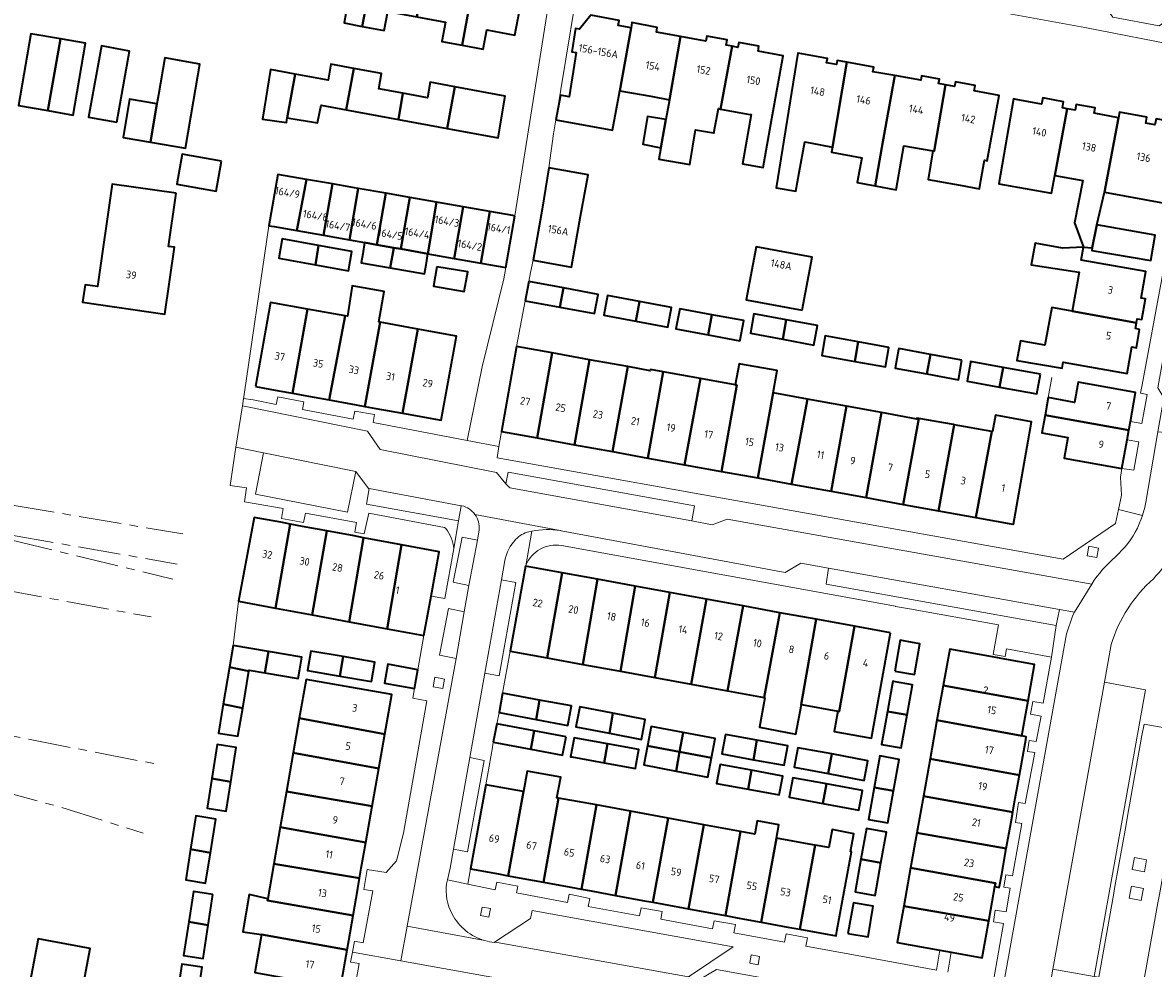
# Model space of a CAD drawing. Extents: x 151587 to 155483, y 462503 to 464608.
# Tile 40 of 236: x 153629 to 153762, y 463114 to 463225. Entities that reach past the tile are written whole.
import ezdxf
from ezdxf.enums import TextEntityAlignment as Align

# ---------------------------------------------------------------- set-up
doc = ezdxf.new("R2010")
doc.units = 0
doc.header["$LTSCALE"] = 0.5
doc.linetypes.add('AM-AS', pattern=[16, 10, -2, 2, -2])
for name, color, linetype, lineweight in [('B-RO-AM-AS_SPOOR-G', 251, 'AM-AS', 18), ('B-RO-GR-GROENVOORZIENING-GV', 251, 'CONTINUOUS', 18), ('B-RO-IE-TERREINAFSCHEIDING_KUNSTMATIG_HEKWERK-G', 251, 'IE-TERREINAFSCHEIDING-KUNSTMATIG', 18), ('B-RO-IE-TERREINAFSCHEIDING_KUNSTMATIG_MUUR-G', 251, 'IE-TERREINAFSCHEIDING-KUNSTMATIG-DICHT', 18), ('B-RO-OG-BEBOUWING-GV', 6, 'CONTINUOUS', 35), ('B-RO-OG-BEBOUWING-T18', 1, 'CONTINUOUS', 18), ('B-RO-VH-VERHARDING_BETONSTRAATSTEEN-GV', 251, 'CONTINUOUS', 18), ('B-RO-VH-VERHARDING_STRAATBAKSTEEN-GV', 251, 'CONTINUOUS', 18), ('B-RO-VH-VERHARDING_TEGEL-GV', 251, 'CONTINUOUS', 18)]:
    doc.layers.add(name, color=color, linetype=linetype, lineweight=lineweight)
doc.styles.add('NLCS-ISO-M200-T18', font='NLCS-ISO.ttf', dxfattribs={"height": 0.36})
doc.linetypes.add('IE-TERREINAFSCHEIDING-KUNSTMATIG', pattern='A,4,[82,NLCS.SHX,S=0.75,R=90,X=0,Y=0],4,-2', length=10)
doc.linetypes.add('IE-TERREINAFSCHEIDING-KUNSTMATIG-DICHT', pattern='A,8,-1,[82,NLCS.SHX,S=0.75,R=90,X=0,Y=0],-1', length=10)

msp = doc.modelspace()

# ---------------------------------------------------------------- linework, layer by layer
at = {"layer": 'B-RO-AM-AS_SPOOR-G', "flags": 128}
for points in [[(153619.845, 463169.531), (153647.799, 463164.796)], [(153619.759, 463166.012), (153647.124, 463161.269)], [(153619.759, 463166.012), (153646.626, 463159.487)], [(153618.404, 463159.728), (153644.068, 463155.05)], [(153598.248, 463146.787), (153644.583, 463137.767)], [(153610.183, 463138.009), (153617.932, 463136.537), (153626.497, 463134.579), (153633.527, 463132.65), (153643.128, 463129.631)]]:
    msp.add_lwpolyline(points, dxfattribs=at)
at = {"layer": 'B-RO-GR-GROENVOORZIENING-GV', "flags": 128}
for points in [[(153754.154, 463162.222), (153755.287, 463162.014), (153755.494, 463163.148), (153754.361, 463163.355)], [(153677.236, 463146.823), (153678.369, 463146.615), (153678.577, 463147.748), (153677.444, 463147.956)], [(153759.477, 463125.352), (153760.894, 463125.093), (153761.153, 463126.509), (153759.737, 463126.769)], [(153759.295, 463123.008), (153759.105, 463121.973), (153760.522, 463121.714), (153760.713, 463122.754), (153760.781, 463123.13), (153759.365, 463123.39)], [(153682.829, 463119.953), (153683.811, 463119.772), (153683.992, 463120.755), (153683.008, 463120.935)], [(153714.483, 463114.336), (153715.465, 463114.156), (153715.646, 463115.139), (153714.663, 463115.318)]]:
    msp.add_lwpolyline(points, close=True, dxfattribs=at)
at = {"layer": 'B-RO-IE-TERREINAFSCHEIDING_KUNSTMATIG_HEKWERK-G', "flags": 128}
msp.add_lwpolyline([(153654.349, 463156.908), (153653.719, 463151.679)], dxfattribs=at)
at = {"layer": 'B-RO-IE-TERREINAFSCHEIDING_KUNSTMATIG_MUUR-G', "flags": 128}
for points in [[(153691.685, 463213.469), (153691.408, 463211.825), (153690.847, 463207.836)], [(153654.808, 463179.848), (153657.915, 463201.033)], [(153749.599, 463180.826), (153750.022, 463183.193)], [(153654.808, 463179.848), (153654.056, 463174.99)], [(153654.056, 463174.99), (153653.362, 463170.501)], [(153686.285, 463151.024), (153685.41, 463146.068)], [(153684.209, 463139.684), (153683.455, 463135.327)]]:
    msp.add_lwpolyline(points, dxfattribs=at)
at = {"layer": 'B-RO-OG-BEBOUWING-GV', "flags": 128}
for points in [[(153668.893, 463224.471), (153670.848, 463234.72), (153665.11, 463235.798), (153663.601, 463227.764), (153667.181, 463227.091), (153666.764, 463224.871)], [(153670.848, 463234.72), (153668.893, 463224.471), (153671.495, 463223.982), (153671.916, 463226.222), (153675.318, 463225.583), (153676.811, 463233.599)], [(153680.658, 463222.242), (153682.529, 463232.524), (153676.811, 463233.599), (153675.318, 463225.583), (153678.687, 463224.95), (153678.262, 463222.692)], [(153682.529, 463232.524), (153680.658, 463222.242), (153683.117, 463221.78), (153683.543, 463224.05), (153686.87, 463223.425), (153688.374, 463231.426)], [(153691.685, 463213.469), (153698.341, 463212.26), (153699.186, 463216.91), (153700.52, 463224.304), (153699.014, 463224.584), (153699.122, 463225.163), (153695.787, 463225.784), (153694.457, 463224.138), (153693.974, 463224.213), (153693.552, 463221.476), (153694.059, 463221.398), (153693.256, 463216.182), (153692.225, 463216.37)], [(153700.52, 463224.304), (153699.186, 463216.91), (153702.839, 463216.246), (153705.025, 463215.849), (153706.354, 463223.272), (153703.505, 463223.802), (153703.608, 463224.356), (153700.633, 463224.91)], [(153633.397, 463223.005), (153629.944, 463223.607), (153628.471, 463215.17), (153631.926, 463214.567)], [(153633.397, 463223.005), (153631.926, 463214.567), (153634.886, 463214.051), (153636.358, 463222.488)], [(153706.354, 463223.272), (153705.025, 463215.849), (153704.611, 463213.536), (153704.015, 463210.208), (153703.773, 463208.848), (153707.435, 463208.249), (153708.103, 463212.291), (153710.222, 463211.938), (153710.271, 463211.93), (153710.793, 463214.802), (153711.061, 463214.753), (153712.396, 463222.125), (153711.705, 463222.25), (153711.825, 463222.896), (153709.452, 463223.337), (153709.336, 463222.717)], [(153640.034, 463213.207), (153641.548, 463221.563), (153638.237, 463222.163), (153636.722, 463213.807)], [(153712.396, 463222.125), (153711.061, 463214.753), (153714.512, 463214.126), (153714.659, 463214.099), (153713.626, 463208.317), (153716.053, 463207.883), (153717.085, 463213.659), (153718.421, 463221.017), (153715.456, 463221.555), (153715.566, 463222.16), (153713.194, 463222.591), (153713.086, 463222)], [(153725.901, 463220.251), (153724.756, 463220.458), (153724.668, 463219.974), (153723.528, 463220.181), (153723.622, 463220.7), (153720.596, 463221.248), (153720.14, 463221.331), (153717.571, 463205.49), (153719.895, 463205.111), (153720.301, 463207.3), (153720.965, 463210.879), (153722.788, 463210.543), (153724.218, 463210.28)], [(153644.755, 463215.366), (153644.012, 463210.84), (153648.12, 463210.138), (153649.07, 463215.697), (153649.81, 463220.028), (153645.677, 463220.773), (153644.932, 463216.404)], [(153661.008, 463218.866), (153660.085, 463213.738), (153663.625, 463213.116), (153664.085, 463215.197), (153667.033, 463214.653), (153667.933, 463219.526), (153665.214, 463220.031), (153664.89, 463218.166)], [(153725.901, 463220.251), (153724.218, 463210.28), (153724.117, 463209.684), (153727.679, 463209.028), (153727.111, 463206.11), (153729.222, 463205.724), (153729.761, 463208.646), (153730.132, 463210.897), (153731.528, 463218.681), (153728.97, 463219.144), (153729.067, 463219.678)], [(153661.008, 463218.866), (153658.133, 463219.384), (153657.186, 463213.573), (153659.987, 463213.169), (153660.085, 463213.738)], [(153667.033, 463214.653), (153673.16, 463213.522), (153673.691, 463216.617), (153670.863, 463217.138), (153671.187, 463218.922), (153667.933, 463219.526)], [(153737.51, 463217.596), (153736.689, 463217.745), (153736.786, 463218.283), (153734.686, 463218.663), (153734.589, 463218.127), (153731.528, 463218.681), (153730.132, 463210.897), (153729.761, 463208.646), (153729.222, 463205.724), (153731.706, 463205.271), (153732.62, 463210.446), (153736.021, 463209.83), (153736.155, 463209.806)], [(153679.808, 463217.358), (153676.89, 463217.894), (153676.592, 463216.083), (153673.691, 463216.617), (153673.16, 463213.522), (153678.904, 463212.461)], [(153679.808, 463217.358), (153678.904, 463212.461), (153684.895, 463211.356), (153685.707, 463216.274)], [(153737.51, 463217.596), (153736.155, 463209.806), (153736.021, 463209.83), (153735.449, 463206.487), (153739.218, 463205.793), (153741.516, 463205.37), (153741.663, 463206.335), (153742.101, 463208.729), (153742.416, 463208.672), (153743.806, 463216.346), (153740.894, 463216.873), (153741.015, 463217.537), (153738.666, 463217.963), (153738.564, 463217.405)], [(153750.374, 463206.946), (153751.825, 463214.795), (153751.274, 463214.897), (153751.405, 463215.605), (153748.951, 463216.06), (153748.817, 463215.338), (153745.838, 463215.89), (153745.494, 463215.954), (153743.785, 463205.958), (153749.988, 463204.857)], [(153644.755, 463215.366), (153641.539, 463215.915), (153640.767, 463211.394), (153644.012, 463210.84)], [(153753.75, 463198.519), (153754.761, 463198.44), (153755.295, 463201.137), (153756.218, 463204.997), (153757.837, 463213.722), (153754.995, 463214.248), (153755.112, 463214.877), (153752.864, 463215.294), (153752.74, 463214.626), (153751.825, 463214.795), (153750.374, 463206.946), (153753.662, 463206.337), (153752.673, 463201.381)], [(153704.015, 463210.208), (153704.611, 463213.536), (153702.452, 463213.891), (153701.913, 463210.612)], [(153757.837, 463213.722), (153756.218, 463204.997), (153763.277, 463203.69), (153764.022, 463207.715), (153764.576, 463207.612), (153764.751, 463208.555), (153763.759, 463208.739), (153764.583, 463213.184), (153762.267, 463213.613), (153762.136, 463212.903), (153761.051, 463213.104), (153761.181, 463213.808), (153757.963, 463214.404)], [(153652.351, 463208.635), (153647.743, 463209.462), (153647.11, 463205.94), (153651.719, 463205.112)], [(153661.198, 463200.458), (153662.35, 463206.481), (153658.972, 463207.072), (153657.915, 463201.033), (153658.529, 463200.925)], [(153690.847, 463207.836), (153690.075, 463202.966), (153689.013, 463196.968), (153693.503, 463196.173), (153694.565, 463202.171), (153695.468, 463207.029)], [(153647.03, 463204.851), (153639.495, 463205.938), (153637.758, 463193.895), (153636.303, 463194.105), (153636.005, 463192.04), (153645.684, 463190.644), (153646.817, 463198.501), (153646.129, 463198.601)], [(153664.355, 463199.906), (153665.388, 463205.949), (153662.35, 463206.481), (153661.198, 463200.458)], [(153668.421, 463205.418), (153665.388, 463205.949), (153664.355, 463199.906), (153667.392, 463199.374)], [(153669.189, 463199.06), (153670.636, 463198.802), (153671.673, 463204.849), (153668.421, 463205.418), (153667.392, 463199.374)], [(153672.62, 463198.449), (153673.435, 463198.304), (153674.517, 463204.351), (153671.673, 463204.849), (153670.636, 463198.802)], [(153677.644, 463203.804), (153674.517, 463204.351), (153673.435, 463198.304), (153676.639, 463197.733)], [(153676.639, 463197.733), (153679.72, 463197.194), (153680.783, 463203.255), (153677.644, 463203.804)], [(153683.91, 463202.708), (153680.783, 463203.255), (153679.72, 463197.194), (153682.863, 463196.643)], [(153686.85, 463202.193), (153683.91, 463202.708), (153682.863, 463196.643), (153685.807, 463196.128)], [(153755.295, 463201.137), (153754.761, 463198.44), (153754.7, 463198.121), (153761.676, 463196.953), (153762.166, 463199.937)], [(153663.405, 463196.429), (153663.762, 463198.706), (153659.5, 463199.482), (153659.09, 463197.206)], [(153663.762, 463198.706), (153663.405, 463196.429), (153667.273, 463195.733), (153667.68, 463197.992)], [(153668.956, 463197.731), (153668.773, 463196.686), (153672.187, 463196.088), (153672.62, 463198.449), (153670.636, 463198.802), (153669.189, 463199.06)], [(153753.75, 463198.519), (153751.268, 463198.384), (153748.05, 463198.978), (153747.572, 463196.427), (153753.22, 463195.575), (153752.414, 463191.003), (153759.975, 463189.634), (153760.058, 463190.105), (153760.594, 463190.011), (153761.023, 463192.443), (153760.517, 463192.532), (153761.067, 463195.651), (153753.469, 463196.99)], [(153673.435, 463198.304), (153672.62, 463198.449), (153672.187, 463196.088), (153676.228, 463195.381), (153676.41, 463196.423), (153676.639, 463197.733)], [(153720.667, 463191.105), (153721.815, 463197.335), (153715.229, 463198.549), (153714.081, 463192.319)], [(153677.668, 463196.216), (153677.273, 463193.916), (153680.91, 463193.292), (153681.311, 463195.628)], [(153668.184, 463179.984), (153669.195, 463179.801), (153671.028, 463189.689), (153670.872, 463189.718), (153671.465, 463193.298), (153667.735, 463193.974), (153667.167, 463190.388), (153666.881, 463190.44), (153665, 463180.56)], [(153688.069, 463192.215), (153692.149, 463191.466), (153692.574, 463193.725), (153688.488, 463194.497)], [(153692.574, 463193.725), (153692.149, 463191.466), (153696.233, 463190.717), (153696.643, 463192.957)], [(153701.51, 463192.124), (153697.76, 463192.821), (153697.334, 463190.517), (153701.095, 463189.821)], [(153701.51, 463192.124), (153701.095, 463189.821), (153704.857, 463189.125), (153705.282, 463191.422)], [(153656.357, 463182.125), (153659.099, 463181.629), (153660.686, 463181.341), (153662.468, 463191.239), (153658.132, 463192.024)], [(153662.146, 463181.077), (153665, 463180.56), (153666.881, 463190.44), (153662.468, 463191.239), (153660.686, 463181.341)], [(153709.6, 463188.201), (153710.019, 463190.577), (153706.257, 463191.264), (153705.786, 463188.913)], [(153759.975, 463189.634), (153752.414, 463191.003), (153750.001, 463191.44), (153749.194, 463186.987), (153746.318, 463187.508), (153745.901, 463185.202), (153751.227, 463184.275), (153751.355, 463184.984), (153758.86, 463183.661), (153759.411, 463186.787), (153759.953, 463186.692), (153760.334, 463188.854), (153759.853, 463188.939)], [(153673.659, 463178.993), (153675.427, 463188.893), (153671.028, 463189.689), (153669.195, 463179.801), (153670.491, 463179.566)], [(153710.019, 463190.577), (153709.6, 463188.201), (153713.326, 463187.506), (153713.344, 463187.604), (153713.769, 463189.892)], [(153718.372, 463187.684), (153718.762, 463189.982), (153714.979, 463190.678), (153714.552, 463188.4)], [(153718.762, 463189.982), (153718.372, 463187.684), (153722.018, 463187.001), (153722.449, 463189.303)], [(153675.427, 463188.893), (153673.659, 463178.993), (153678.203, 463178.17), (153679.995, 463188.066)], [(153726.839, 463185.092), (153727.23, 463187.372), (153723.369, 463188.087), (153722.954, 463185.794)], [(153689.465, 463176.085), (153691.237, 463186.079), (153687.065, 463186.835), (153685.268, 463176.845)], [(153727.23, 463187.372), (153726.839, 463185.092), (153730.435, 463184.442), (153730.844, 463186.703)], [(153689.465, 463176.085), (153693.857, 463175.289), (153695.649, 463185.28), (153691.237, 463186.079)], [(153735.329, 463183.611), (153735.746, 463185.905), (153731.999, 463186.586), (153731.978, 463186.471), (153731.582, 463184.292)], [(153739.447, 463185.232), (153735.746, 463185.905), (153735.329, 463183.611), (153739.03, 463182.938)], [(153698.346, 463174.476), (153700.13, 463184.468), (153695.649, 463185.28), (153693.857, 463175.289)], [(153700.13, 463184.468), (153698.346, 463174.476), (153702.481, 463173.727), (153704.313, 463183.857), (153702.812, 463184.129), (153702.786, 463183.987)], [(153711.165, 463172.154), (153715.442, 463171.379), (153717.226, 463181.391), (153717.69, 463183.999), (153713.423, 463184.771), (153713.245, 463184.803), (153712.785, 463182.317), (153712.978, 463182.282)], [(153744.291, 463184.379), (153740.463, 463185.075), (153740.441, 463184.954), (153740.039, 463182.745), (153743.847, 463182.053)], [(153748.663, 463183.585), (153744.291, 463184.379), (153743.847, 463182.053), (153748.239, 463181.255)], [(153704.313, 463183.857), (153702.481, 463173.727), (153706.812, 463172.942), (153708.679, 463183.063)], [(153708.679, 463183.063), (153706.812, 463172.942), (153711.165, 463172.154), (153712.978, 463182.282), (153712.785, 463182.317)], [(153749.233, 463178.784), (153759.072, 463176.988), (153759.26, 463178.039), (153759.869, 463181.446), (153759.674, 463181.484), (153753.116, 463182.648), (153752.691, 463180.272), (153749.599, 463180.826)], [(153715.442, 463171.379), (153719.403, 463170.661), (153721.261, 463180.64), (153717.226, 463181.391)], [(153724.071, 463169.816), (153725.858, 463179.807), (153721.261, 463180.64), (153719.403, 463170.661)], [(153728.162, 463169.075), (153729.975, 463179.061), (153725.858, 463179.807), (153724.071, 463169.816)], [(153729.975, 463179.061), (153728.162, 463169.075), (153732.532, 463168.283), (153734.382, 463178.391), (153734.153, 463178.432), (153734.134, 463178.308)], [(153742.958, 463176.848), (153741.066, 463166.737), (153745.443, 463165.944), (153745.491, 463165.935), (153747.613, 463177.972), (153743.37, 463178.756), (153743.018, 463176.838)], [(153758.265, 463172.48), (153758.871, 463175.865), (153759.072, 463176.988), (153749.233, 463178.784), (153748.857, 463176.682), (153751.9, 463176.138), (153751.463, 463173.697)], [(153736.667, 463167.534), (153738.522, 463177.647), (153738.441, 463177.661), (153734.382, 463178.391), (153732.532, 463168.283)], [(153741.066, 463166.737), (153742.958, 463176.848), (153738.522, 463177.647), (153736.667, 463167.534)], [(153658.711, 463156.096), (153660.413, 463165.967), (153659.326, 463166.169), (153656.183, 463166.755), (153654.349, 463156.908)], [(153660.413, 463165.967), (153658.711, 463156.096), (153663.026, 463155.293), (153664.743, 463165.161), (153661.891, 463165.692)], [(153667.383, 463154.481), (153669.042, 463164.36), (153667.94, 463164.565), (153664.743, 463165.161), (153663.026, 463155.293)], [(153671.847, 463153.65), (153673.516, 463163.527), (153669.042, 463164.36), (153667.383, 463154.481)], [(153677, 463157.504), (153677.967, 463162.698), (153673.516, 463163.527), (153671.847, 463153.65), (153676.131, 463152.853)], [(153690.637, 463150.229), (153692.433, 463160.224), (153688.11, 463161.014), (153686.285, 463151.024)], [(153694.853, 463149.458), (153696.571, 463159.468), (153692.433, 463160.224), (153690.637, 463150.229)], [(153696.571, 463159.468), (153694.853, 463149.458), (153699.263, 463148.652), (153701.021, 463158.655)], [(153703.324, 463147.91), (153705.079, 463157.913), (153701.021, 463158.655), (153699.263, 463148.652)], [(153705.079, 463157.913), (153703.324, 463147.91), (153707.606, 463147.128), (153709.403, 463157.123)], [(153711.883, 463146.346), (153713.72, 463156.334), (153709.403, 463157.123), (153707.606, 463147.128)], [(153716.179, 463145.561), (153718.027, 463155.547), (153713.72, 463156.334), (153711.883, 463146.346)], [(153722.302, 463154.766), (153718.027, 463155.547), (153716.179, 463145.561), (153716.257, 463145.547), (153715.622, 463142.072), (153719.917, 463141.282), (153720.553, 463144.761), (153720.539, 463144.764)], [(153722.302, 463154.766), (153720.539, 463144.764), (153720.553, 463144.761), (153724.853, 463143.976), (153725.012, 463143.947), (153726.809, 463153.942)], [(153731.044, 463153.168), (153726.809, 463153.942), (153725.012, 463143.947), (153724.853, 463143.976), (153724.419, 463141.594), (153728.818, 463140.791), (153729.218, 463143.178)], [(153731.538, 463148.681), (153733.848, 463148.274), (153734.486, 463151.895), (153732.582, 463152.23), (153732.16, 463152.304)], [(153657.445, 463148.473), (153657.861, 463150.981), (153653.719, 463151.679), (153653.294, 463149.154), (153655.575, 463148.684), (153655.592, 463148.785)], [(153657.861, 463150.981), (153657.445, 463148.473), (153661.361, 463147.814), (153661.545, 463148.91), (153661.783, 463150.321)], [(153666.664, 463150.379), (153662.857, 463151.028), (153662.466, 463148.742), (153666.263, 463148.094)], [(153743.048, 463150.348), (153738.005, 463151.252), (153737.244, 463147.003), (153747.226, 463145.202), (153747.99, 463149.463), (153744.476, 463150.092)], [(153666.664, 463150.379), (153666.263, 463148.094), (153669.978, 463147.46), (153670.368, 463149.747)], [(153653.294, 463149.154), (153652.559, 463144.786), (153654.841, 463144.325), (153655.575, 463148.684)], [(153675.05, 463146.614), (153675.451, 463148.837), (153671.925, 463149.477), (153671.522, 463147.254)], [(153661.491, 463143.127), (153671.551, 463141.266), (153672.369, 463145.945), (153662.291, 463147.706)], [(153733.003, 463143.529), (153733.637, 463147.063), (153731.382, 463147.467), (153731.327, 463147.477), (153730.674, 463143.939)], [(153736.507, 463142.895), (153746.483, 463141.051), (153746.957, 463143.7), (153747.226, 463145.202), (153737.244, 463147.003)], [(153689.36, 463142.98), (153689.772, 463145.271), (153685.41, 463146.068), (153684.994, 463143.798)], [(153654.841, 463144.325), (153652.559, 463144.786), (153651.989, 463141.401), (153654.284, 463141.015)], [(153689.772, 463145.271), (153689.36, 463142.98), (153693.078, 463142.284), (153693.5, 463144.589)], [(153697.971, 463141.371), (153698.377, 463143.718), (153694.483, 463144.461), (153694.037, 463142.121)], [(153660.782, 463139.074), (153670.843, 463137.212), (153671.551, 463141.266), (153661.491, 463143.127)], [(153698.377, 463143.718), (153697.971, 463141.371), (153701.738, 463140.652), (153702.054, 463142.308), (153702.185, 463142.992)], [(153733.003, 463143.529), (153730.674, 463143.939), (153729.987, 463140.056), (153732.306, 463139.641)], [(153746.944, 463140.598), (153747.009, 463140.956), (153746.483, 463141.051), (153736.507, 463142.895), (153735.693, 463138.353), (153746.2, 463136.442), (153746.715, 463139.317)], [(153684.318, 463140.315), (153688.732, 463139.498), (153689.123, 463141.666), (153684.753, 463142.477)], [(153692.873, 463140.97), (153689.123, 463141.666), (153688.732, 463139.498), (153692.473, 463138.806)], [(153706.227, 463139.178), (153706.633, 463141.457), (153702.896, 463142.169), (153702.46, 463139.88)], [(153697.754, 463140.12), (153693.828, 463140.835), (153693.419, 463138.616), (153693.558, 463138.59), (153697.368, 463137.888)], [(153706.633, 463141.457), (153706.227, 463139.178), (153709.978, 463138.478), (153710.409, 463140.738)], [(153714.905, 463138.263), (153715.308, 463140.563), (153711.62, 463141.235), (153711.2, 463138.934)], [(153715.308, 463140.563), (153714.905, 463138.263), (153718.533, 463137.605), (153718.952, 463139.899)], [(153651.229, 463136.069), (153653.433, 463135.659), (153654.065, 463139.698), (153651.851, 463140.044)], [(153670.843, 463137.212), (153660.782, 463139.074), (153659.99, 463134.54), (153670.072, 463132.803)], [(153697.368, 463137.888), (153701.035, 463137.212), (153701.136, 463137.758), (153701.447, 463139.448), (153697.754, 463140.12)], [(153705.825, 463136.922), (153706.227, 463139.178), (153702.46, 463139.88), (153702.034, 463137.644)], [(153706.227, 463139.178), (153705.825, 463136.922), (153709.547, 463136.213), (153709.978, 463138.478)], [(153723.708, 463136.624), (153724.13, 463138.937), (153720.15, 463139.678), (153719.721, 463137.374)], [(153724.13, 463138.937), (153723.708, 463136.624), (153727.943, 463135.828), (153728.375, 463138.147)], [(153714.295, 463134.789), (153714.687, 463137.017), (153710.995, 463137.695), (153710.588, 463135.467)], [(153731.396, 463134.601), (153732.068, 463138.304), (153729.801, 463138.716), (153729.128, 463135.004)], [(153745.639, 463133.311), (153746.2, 463136.442), (153735.693, 463138.353), (153734.912, 463133.994), (153745.419, 463132.086)], [(153687.862, 463134.518), (153686.053, 463124.625), (153687.373, 463124.383), (153690.224, 463123.86), (153691.986, 463133.761), (153691.81, 463133.793), (153692.251, 463136.206), (153688.303, 463136.928)], [(153714.687, 463137.017), (153714.295, 463134.789), (153717.95, 463134.12), (153718.357, 463136.344)], [(153653.433, 463135.659), (153651.229, 463136.069), (153650.681, 463132.569), (153652.895, 463132.223)], [(153684.917, 463124.834), (153686.053, 463124.625), (153687.862, 463134.518), (153683.455, 463135.327), (153681.639, 463125.435)], [(153723.071, 463133.118), (153723.491, 463135.427), (153719.541, 463136.151), (153719.115, 463133.853)], [(153723.491, 463135.427), (153723.071, 463133.118), (153727.297, 463132.333), (153727.727, 463134.65)], [(153731.396, 463134.601), (153729.128, 463135.004), (153728.447, 463131.25), (153730.713, 463130.839)], [(153659.252, 463130.321), (153669.328, 463128.544), (153670.072, 463132.803), (153659.99, 463134.54)], [(153690.224, 463123.86), (153693.443, 463123.269), (153694.677, 463123.043), (153696.446, 463132.943), (153691.986, 463133.761)], [(153734.134, 463129.653), (153744.653, 463127.812), (153745.216, 463130.954), (153745.419, 463132.086), (153734.912, 463133.994)], [(153696.446, 463132.943), (153694.677, 463123.043), (153695.837, 463122.83), (153698.691, 463122.306), (153700.47, 463132.205)], [(153698.691, 463122.306), (153701.851, 463121.726), (153703.077, 463121.501), (153704.869, 463131.397), (153700.47, 463132.205)], [(153648.721, 463127.744), (153651.061, 463127.331), (153651.693, 463131.274), (153649.347, 463131.65)], [(153703.077, 463121.501), (153704.337, 463121.27), (153707.28, 463120.73), (153709.099, 463130.621), (153704.869, 463131.397)], [(153713.401, 463129.832), (153711.618, 463119.934), (153712.998, 463119.681), (153715.844, 463119.159), (153717.633, 463129.055), (153717.912, 463130.598), (153715.364, 463131.059), (153715.087, 463129.523)], [(153669.328, 463128.544), (153659.252, 463130.321), (153658.504, 463126.038), (153668.591, 463124.33), (153668.795, 463125.495)], [(153710.475, 463120.144), (153711.618, 463119.934), (153713.401, 463129.832), (153709.099, 463130.621), (153707.28, 463120.73)], [(153720.368, 463118.328), (153721.435, 463118.132), (153724.636, 463117.545), (153724.739, 463118.109), (153726.451, 463127.437), (153726.34, 463127.457), (153726.738, 463129.561), (153724.182, 463130.045), (153723.78, 463127.923), (153722.177, 463128.221)], [(153727.565, 463126.561), (153729.917, 463126.159), (153730.548, 463129.749), (153728.197, 463130.161)], [(153744.653, 463127.812), (153734.134, 463129.653), (153733.403, 463125.569), (153743.391, 463123.744), (153743.318, 463123.348), (153743.837, 463123.255), (153743.861, 463123.387), (153744.116, 463124.816)], [(153715.844, 463119.159), (153718.952, 463118.588), (153720.368, 463118.328), (153722.177, 463128.221), (153721.913, 463128.27), (153717.633, 463129.055)], [(153651.061, 463127.331), (153648.721, 463127.744), (153648.142, 463124.128), (153650.488, 463123.752)], [(153667.824, 463119.942), (153668.383, 463123.14), (153668.591, 463124.33), (153658.504, 463126.038), (153657.783, 463121.916), (153657.745, 463121.699)], [(153729.917, 463126.159), (153727.565, 463126.561), (153726.891, 463122.725), (153729.242, 463122.313)], [(153742.836, 463120.658), (153743.318, 463123.348), (153743.391, 463123.744), (153733.403, 463125.569), (153732.594, 463121.059), (153742.594, 463119.306)], [(153651.347, 463122.414), (153649.049, 463122.765), (153648.506, 463119.209), (153650.798, 463118.818)], [(153657.783, 463121.916), (153655.588, 463122.401), (153654.859, 463118.029), (153657.048, 463117.707), (153667.123, 463115.93), (153667.314, 463117.025), (153667.824, 463119.942), (153657.745, 463121.699)], [(153726.038, 463117.835), (153728.395, 463117.435), (153729.01, 463121.054), (153726.671, 463121.451)], [(153742.594, 463119.306), (153732.594, 463121.059), (153731.824, 463116.76), (153736.841, 463115.862), (153738.186, 463115.621), (153741.817, 463114.97)], [(153650.798, 463118.818), (153648.506, 463119.209), (153647.898, 463115.227), (153650.196, 463114.876)], [(153666.888, 463114.588), (153667.123, 463115.93), (153657.048, 463117.707), (153656.265, 463113.229), (153666.341, 463111.459)], [(153629.052, 463108.08), (153635.166, 463106.912), (153636.912, 463116.054), (153630.799, 463117.22)], [(153647.156, 463110.624), (153649.527, 463110.216), (153650.079, 463113.887), (153647.701, 463114.245)]]:
    msp.add_lwpolyline(points, close=True, dxfattribs=at)
at = {"layer": 'B-RO-VH-VERHARDING_BETONSTRAATSTEEN-GV', "flags": 128}
for points in [[(153755.7, 463227.644), (153757.172, 463225.539), (153762.626, 463224.53), (153764.596, 463225.901)], [(153754.154, 463162.222), (153754.361, 463163.355), (153755.494, 463163.148), (153755.287, 463162.014)], [(153677.236, 463146.823), (153677.444, 463147.956), (153678.577, 463147.748), (153678.369, 463146.615)], [(153682.829, 463119.953), (153683.008, 463120.935), (153683.992, 463120.755), (153683.811, 463119.772)], [(153714.483, 463114.336), (153714.663, 463115.318), (153715.646, 463115.139), (153715.465, 463114.156)]]:
    msp.add_lwpolyline(points, close=True, dxfattribs=at)
for points in [[(153760.67, 463166.981), (153757.848, 463167.658), (153757.511, 463166.032), (153751.345, 463161.827), (153684.767, 463173.768), (153684.982, 463175.088), (153681.242, 463175.801), (153670.184, 463177.905), (153670.354, 463178.826), (153668.026, 463179.235), (153667.83, 463178.308), (153661.869, 463179.432), (153662.018, 463180.319), (153658.963, 463180.91), (153658.799, 463180.038), (153656.057, 463180.557), (153654.938, 463180.737), (153654.808, 463179.848), (153669.506, 463176.889), (153671.008, 463174.725), (153684.688, 463172.041), (153685.798, 463170.709), (153686.087, 463172.05), (153707.992, 463168.107), (153707.675, 463166.349), (153710.06, 463165.887), (153711.842, 463166.553), (153754.7, 463158.912)], [(153752.678, 463155.617), (153754.7, 463158.912), (153711.842, 463166.553), (153710.06, 463165.887), (153707.675, 463166.349), (153686.246, 463170.235), (153685.798, 463170.709), (153684.688, 463172.041), (153671.008, 463174.725), (153669.506, 463176.889), (153654.808, 463179.848), (153654.056, 463174.99), (153657.285, 463174.356), (153668.156, 463172.128), (153669.637, 463170.132), (153669.704, 463170.133), (153669.725, 463170.129), (153680.546, 463168.119), (153680.56, 463168.116), (153680.566, 463168.116), (153680.634, 463168.117)], [(153668.156, 463172.128), (153667.183, 463167.378), (153656.364, 463169.485), (153657.285, 463174.356), (153654.056, 463174.99), (153653.362, 463170.501), (153655.31, 463170.207), (153655.06, 463168.59), (153656.43, 463168.346), (153656.431, 463168.354), (153659.619, 463167.778), (153659.406, 463166.613), (153661.982, 463166.133), (153662.213, 463167.258), (153668.233, 463166.164), (153668.023, 463165.017), (153669.142, 463164.81), (153669.685, 463167.245), (153678.596, 463165.544), (153678.746, 463165.455)], [(153679.683, 463163.086), (153680.229, 463166.328), (153669.41, 463168.315), (153669.725, 463170.129), (153669.704, 463170.133), (153669.637, 463170.132), (153668.156, 463172.128)], [(153680.634, 463168.117), (153680.566, 463168.116), (153680.56, 463168.116), (153680.546, 463168.119), (153680.229, 463166.328), (153679.683, 463163.086), (153679.684, 463163.08), (153678.618, 463157.209), (153677, 463157.504), (153676.131, 463152.853), (153675.451, 463148.837), (153675.05, 463146.614)], [(153692.196, 463165.199), (153682.158, 463167.091)], [(153682.158, 463167.091), (153692.196, 463165.199), (153692.228, 463165.194), (153692.291, 463165.182), (153718.638, 463160.284), (153720.507, 463161.368), (153723.756, 463160.786), (153750.918, 463155.933), (153752.678, 463155.617)], [(153675.05, 463146.614), (153674.847, 463145.496), (153676.489, 463145.199), (153673.758, 463129.612), (153672.944, 463126.392), (153671.732, 463124.986), (153669.486, 463125.375), (153669.086, 463123.017), (153670.138, 463122.832), (153669.015, 463116.753), (153668.011, 463116.914), (153667.758, 463115.657), (153673.434, 463114.637), (153674.174, 463118.678), (153679.941, 463150.162), (153677.974, 463150.566), (153679.042, 463156.02), (153680.89, 463155.645), (153681.436, 463158.744), (153679.618, 463159.12), (153680.657, 463164.425), (153682.473, 463164.079), (153682.646, 463165.271)], [(153681.549, 463138.517), (153683.261, 463138.185), (153681.303, 463127.426), (153679.627, 463127.734), (153679.231, 463125.508), (153678.926, 463124.141), (153681.326, 463123.646), (153681.639, 463125.435), (153683.455, 463135.327), (153684.209, 463139.684), (153684.318, 463140.315), (153684.753, 463142.477), (153684.994, 463143.798), (153685.41, 463146.068), (153686.285, 463151.024), (153688.11, 463161.014), (153688.123, 463161.044), (153688.127, 463161.054), (153688.864, 463165.127), (153688.512, 463165.052)], [(153682.646, 463165.271), (153682.473, 463164.079)], [(153688.864, 463165.127), (153688.127, 463161.054), (153688.163, 463161.139)], [(153688.512, 463165.052), (153688.864, 463165.127)], [(153692.333, 463163.426), (153731.639, 463156.3), (153731.637, 463156.291), (153733.28, 463155.99), (153743.742, 463154.099), (153743.104, 463150.648), (153744.528, 463150.399), (153744.682, 463151.307), (153749.957, 463150.327), (153750.531, 463154.052), (153723.469, 463158.915), (153723.756, 463160.786), (153720.507, 463161.368), (153718.638, 463160.284), (153692.291, 463165.182), (153692.228, 463165.194), (153692.196, 463165.199)], [(153682.473, 463164.079), (153681.436, 463158.744), (153680.89, 463155.645), (153679.941, 463150.162), (153674.174, 463118.678), (153683.327, 463116.992)], [(153757.506, 463162.103), (153758.63, 463163.271)], [(153678.826, 463123.69), (153678.926, 463124.141), (153679.231, 463125.508), (153679.627, 463127.734), (153681.549, 463138.517), (153683.318, 463148.448), (153685.271, 463159.418), (153685.676, 463161.688)], [(153685.676, 463161.688), (153685.271, 463159.418), (153686.971, 463159.106), (153685.015, 463148.139), (153683.318, 463148.448), (153681.549, 463138.517)], [(153744.377, 463112.035), (153751.726, 463153.077), (153752.487, 463155.255), (153752.678, 463155.617), (153750.918, 463155.933), (153750.531, 463154.052), (153749.957, 463150.327), (153748.979, 463144.903), (153747.762, 463145.111), (153747.509, 463143.603), (153748.75, 463143.384), (153748.173, 463140.403), (153747.353, 463140.533), (153747.141, 463139.243), (153748.003, 463139.092), (153746.879, 463133.102), (153746.109, 463133.232), (153745.735, 463130.869), (153746.476, 463130.747), (153745.383, 463124.608), (153744.62, 463124.733), (153744.349, 463123.295), (153745.124, 463123.148), (153744.635, 463120.376), (153743.366, 463120.575), (153743.143, 463119.212), (153744.346, 463119.005), (153743.138, 463112.269)], [(153684.724, 463123.87), (153684.546, 463122.981), (153681.326, 463123.646), (153678.926, 463124.141), (153678.826, 463123.69)], [(153737.773, 463113.279), (153738.186, 463115.621), (153736.841, 463115.862), (153736.432, 463113.509), (153725.614, 463115.525), (153724.303, 463115.761), (153721.083, 463116.361), (153721.275, 463117.328), (153718.783, 463117.785), (153718.58, 463116.821), (153712.619, 463117.916), (153712.824, 463118.875), (153710.291, 463119.306), (153710.086, 463118.376), (153704.006, 463119.5), (153704.175, 463120.408), (153701.701, 463120.866), (153701.533, 463119.901), (153695.483, 463121.025), (153695.666, 463121.959), (153693.257, 463122.448), (153693.039, 463121.486), (153687.048, 463122.61), (153687.192, 463123.395), (153684.724, 463123.87)], [(153684.41, 463116.787), (153684.459, 463116.819), (153688.704, 463119.613), (153688.877, 463120.537), (153712.54, 463116.278), (153707.267, 463112.724)], [(153683.327, 463116.992), (153674.174, 463118.678), (153673.434, 463114.637), (153712.057, 463107.701), (153713.927, 463108.695), (153741.671, 463103.985), (153742.336, 463103.863), (153742.928, 463103.754)], [(153742.928, 463103.754), (153743.583, 463107.599), (153742.997, 463107.706), (153710.562, 463113.616), (153708.664, 463112.473), (153707.267, 463112.724), (153684.793, 463116.759), (153684.459, 463116.819), (153684.41, 463116.787)], [(153712.057, 463107.701), (153673.434, 463114.637), (153667.758, 463115.657), (153667.522, 463114.48), (153668.524, 463114.309), (153667.461, 463108.17)]]:
    msp.add_lwpolyline(points, dxfattribs=at)
at = {"layer": 'B-RO-VH-VERHARDING_BETONSTRAATSTEEN-GV'}
for points in [[(153682.158, 463167.091, 0.1796488), (153680.634, 463168.117)], [(153680.634, 463168.117, -0.1796488), (153682.158, 463167.091)], [(153682.646, 463165.271, 0.1846027), (153682.158, 463167.091)], [(153682.158, 463167.091, -0.1846027), (153682.646, 463165.271)], [(153758.63, 463163.271, 0.098096), (153760.67, 463166.981)], [(153678.746, 463165.455, -0.1228225), (153679.683, 463163.086)], [(153686.95, 463164.148, 0.1333555), (153685.676, 463161.688)], [(153685.676, 463161.688, -0.1333555), (153686.95, 463164.148)], [(153688.512, 463165.052, 0.1628893), (153686.95, 463164.148)], [(153686.95, 463164.148, -0.1628893), (153688.512, 463165.052)], [(153692.196, 463165.199, 0.0858332), (153688.864, 463165.127)], [(153688.864, 463165.127, -0.0858332), (153692.196, 463165.199)], [(153688.163, 463161.139, -0.3513729), (153692.333, 463163.426)], [(153754.7, 463158.912, -0.07153), (153757.506, 463162.103)], [(153679.474, 463120.123, -0.1564158), (153678.826, 463123.69)], [(153678.826, 463123.69, 0.1564158), (153679.474, 463120.123)], [(153683.327, 463116.992, -0.2073355), (153679.474, 463120.123)], [(153679.474, 463120.123, 0.2073355), (153683.327, 463116.992)], [(153683.327, 463116.992, 0.0434154), (153684.41, 463116.787)], [(153684.41, 463116.787, -0.0434154), (153683.327, 463116.992)]]:
    msp.add_lwpolyline(points, format="xyb", dxfattribs=at)
at = {"layer": 'B-RO-VH-VERHARDING_STRAATBAKSTEEN-GV', "flags": 128}
msp.add_lwpolyline([(153689.013, 463196.968), (153690.075, 463202.966), (153690.847, 463207.836), (153691.408, 463211.825), (153691.685, 463213.469), (153695.162, 463234.684), (153692.095, 463235.251), (153686.85, 463202.193), (153685.807, 463196.128), (153685.54, 463194.811), (153683.004, 463184.445), (153681.242, 463175.801), (153684.982, 463175.088), (153685.268, 463176.845), (153687.065, 463186.835), (153688.069, 463192.215), (153688.488, 463194.497), (153688.708, 463195.528)], close=True, dxfattribs=at)
for points in [[(153765.695, 463166.411), (153767.506, 463176.329), (153762.498, 463176.805), (153761.068, 463168.525)], [(153758.63, 463163.271), (153757.506, 463162.103)], [(153754.7, 463158.912), (153752.678, 463155.617), (153752.487, 463155.255), (153751.726, 463153.077), (153744.377, 463112.035), (153743.82, 463108.924), (153753.607, 463107.012)], [(153749.896, 463112.282), (153750.125, 463113.653), (153756.197, 463147.389), (153756.987, 463151.822)]]:
    msp.add_lwpolyline(points, dxfattribs=at)
at = {"layer": 'B-RO-VH-VERHARDING_STRAATBAKSTEEN-GV'}
for points in [[(153761.068, 463168.525, -0.0389437), (153760.67, 463166.981)], [(153760.67, 463166.981, -0.098096), (153758.63, 463163.271)], [(153761.958, 463159.541, 0.1396134), (153765.695, 463166.411)], [(153757.506, 463162.103, 0.07153), (153754.7, 463158.912)], [(153756.987, 463151.822, -0.1342953), (153761.958, 463159.541)]]:
    msp.add_lwpolyline(points, format="xyb", dxfattribs=at)
at = {"layer": 'B-RO-VH-VERHARDING_TEGEL-GV', "flags": 128}
for points in [[(153740.941, 463226.688), (153753.905, 463224.357), (153765.553, 463222.079), (153765.559, 463222.078), (153769.054, 463221.394), (153768.994, 463221.662), (153768.837, 463222.159), (153768.636, 463222.64), (153768.394, 463223.103), (153768.113, 463223.542), (153767.794, 463223.955), (153767.44, 463224.338), (153767.054, 463224.689), (153766.639, 463225.005)], [(153764.596, 463225.901), (153762.626, 463224.53), (153757.172, 463225.539)], [(153761.068, 463168.525), (153762.498, 463176.805), (153763.114, 463180.373), (153763.192, 463180.82), (153762.473, 463181.99), (153769.107, 463219.076), (153769.176, 463219.593), (153769.199, 463220.114), (153769.176, 463220.635), (153769.107, 463221.152), (153769.054, 463221.394), (153765.559, 463222.078)], [(153767.333, 463219.201), (153766.701, 463215.387), (153762.959, 463194.793), (153760.632, 463182.326), (153760.433, 463181.335), (153761.227, 463181.178), (153760.593, 463177.781), (153759.26, 463178.039), (153759.072, 463176.988), (153758.871, 463175.865), (153760.25, 463175.635), (153759.645, 463172.297), (153758.265, 463172.48), (153758.102, 463171.484), (153758.204, 463169.371), (153757.848, 463167.658), (153760.67, 463166.981)], [(153756.987, 463151.822), (153756.197, 463147.389), (153761.025, 463146.496), (153754.983, 463112.79), (153755.526, 463112.693), (153757.258, 463122.357), (153757.435, 463123.342), (153758.701, 463130.409), (153758.877, 463131.393), (153759.042, 463132.311)], [(153759.042, 463132.311), (153760.618, 463141.101), (153760.86, 463142.449), (153764.842, 463141.746)], [(153762.494, 463121.419), (153760.044, 463107.88), (153761.921, 463107.534), (153762.669, 463111.736)]]:
    msp.add_lwpolyline(points, dxfattribs=at)
for points in [[(153657.285, 463174.356), (153656.364, 463169.485), (153667.183, 463167.378), (153668.156, 463172.128)], [(153707.675, 463166.349), (153707.992, 463168.107), (153686.087, 463172.05), (153685.798, 463170.709), (153686.246, 463170.235)], [(153680.546, 463168.119), (153669.725, 463170.129), (153669.41, 463168.315), (153680.229, 463166.328)], [(153681.436, 463158.744), (153682.473, 463164.079), (153680.657, 463164.425), (153679.618, 463159.12)], [(153750.918, 463155.933), (153723.756, 463160.786), (153723.469, 463158.915), (153750.531, 463154.052)], [(153685.271, 463159.418), (153683.318, 463148.448), (153685.015, 463148.139), (153686.971, 463159.106)], [(153679.941, 463150.162), (153680.89, 463155.645), (153679.042, 463156.02), (153677.974, 463150.566)], [(153756.197, 463147.389), (153750.125, 463113.653), (153754.983, 463112.79), (153761.025, 463146.496)], [(153760.618, 463141.101), (153759.042, 463132.311), (153758.877, 463131.393), (153758.701, 463130.409), (153757.435, 463123.342), (153757.258, 463122.357), (153755.526, 463112.693), (153754.829, 463108.8), (153760.044, 463107.88), (153762.494, 463121.419), (153762.672, 463122.403), (153763.944, 463129.429), (153764.122, 463130.413), (153764.281, 463131.29), (153765.658, 463138.9), (153765.858, 463140.006), (153764.842, 463141.746), (153760.86, 463142.449)], [(153679.627, 463127.734), (153681.303, 463127.426), (153683.261, 463138.185), (153681.549, 463138.517)], [(153759.477, 463125.352), (153759.737, 463126.769), (153761.153, 463126.509), (153760.894, 463125.093)], [(153759.105, 463121.973), (153759.295, 463123.008), (153759.365, 463123.39), (153760.781, 463123.13), (153760.713, 463122.754), (153760.522, 463121.714)], [(153707.267, 463112.724), (153712.54, 463116.278), (153688.877, 463120.537), (153688.704, 463119.613), (153684.459, 463116.819), (153684.793, 463116.759)]]:
    msp.add_lwpolyline(points, close=True, dxfattribs=at)
at = {"layer": 'B-RO-VH-VERHARDING_TEGEL-GV'}
for points in [[(153760.67, 463166.981, 0.0389437), (153761.068, 463168.525)], [(153765.695, 463166.411, -0.1396134), (153761.958, 463159.541)], [(153761.958, 463159.541, 0.1342953), (153756.987, 463151.822)]]:
    msp.add_lwpolyline(points, format="xyb", dxfattribs=at)

# ---------------------------------------------------------------- texts
at = {"layer": 'B-RO-OG-BEBOUWING-T18', "style": 'NLCS-ISO-M200-T18'}
for s, rotation, p in [('156-156A', 349.5, (153696.682, 463221.549)), ('154', 349.5, (153703.085, 463219.811)), ('152', 349.5, (153709.046, 463219.344)), ('150', 349.7, (153714.915, 463218.118)), ('148', 349.7, (153722.462, 463216.845)), ('146', 349.7, (153727.871, 463215.83)), ('144', 349.7, (153734.069, 463214.71)), ('142', 349.7, (153740.189, 463213.622)), ('140', 349.5, (153748.554, 463212.065)), ('138', 349.5, (153754.402, 463210.29)), ('136', 349.5, (153760.811, 463209.08)), ('164/9', 350.1, (153660.11, 463204.94)), ('164/8', 350.1, (153663.402, 463202.236)), ('164/7', 350.1, (153666.027, 463201.037)), ('164/6', 350.1, (153669.161, 463201.228)), ('164/3', 350.1, (153678.873, 463201.564)), ('164/1', 350.2, (153684.966, 463200.721)), ('164/5', 350.1, (153672.199, 463200.035)), ('164/4', 350.1, (153675.363, 463200.163)), ('156A', 350, (153691.955, 463200.509)), ('164/2', 350.1, (153681.563, 463198.743)), ('148A', 349.6, (153718.193, 463196.465)), ('39', 351.8, (153641.74, 463195.254)), ('3', 350, (153756.913, 463193.485)), ('5', 350, (153756.697, 463188.104)), ('37', 349.7, (153659.212, 463185.673)), ('35', 349.7, (153663.729, 463184.855)), ('33', 349.7, (153667.933, 463184.094)), ('31', 349.7, (153672.24, 463183.315)), ('29', 349.7, (153676.614, 463182.523)), ('27', 349.7, (153688.078, 463180.401)), ('25', 349.7, (153692.245, 463179.646)), ('7', 349.9, (153756.678, 463179.845)), ('23', 349.7, (153696.625, 463178.853)), ('21', 349.7, (153701.033, 463178.054)), ('19', 349.7, (153705.237, 463177.293)), ('17', 349.7, (153709.654, 463176.493)), ('15', 349.7, (153714.468, 463175.621)), ('13', 349.7, (153717.989, 463174.983)), ('9', 349.9, (153755.819, 463175.329)), ('11', 349.7, (153722.812, 463174.109)), ('9', 349.7, (153726.61, 463173.421)), ('7', 349.7, (153731.016, 463172.623)), ('5', 349.7, (153735.396, 463171.829)), ('3', 349.7, (153739.601, 463171.068)), ('1', 349.7, (153744.312, 463170.214)), ('32', 349.5, (153657.745, 463162.395)), ('30', 349.5, (153662.125, 463161.58)), ('28', 349.5, (153665.996, 463160.859)), ('26', 349.5, (153670.891, 463159.947)), ('1', 349.4, (153673.056, 463158.173)), ('22', 349.6, (153689.542, 463156.686)), ('20', 349.6, (153693.748, 463155.918)), ('18', 349.6, (153698.229, 463155.099)), ('16', 349.6, (153702.201, 463154.373)), ('14', 349.6, (153706.645, 463153.561)), ('12', 349.6, (153710.811, 463152.799)), ('10', 349.6, (153715.391, 463151.962)), ('8', 349.6, (153719.391, 463151.232)), ('6', 349.6, (153723.529, 463150.475)), ('4', 349.6, (153728.123, 463149.636)), ('2', 349.9, (153742.228, 463146.431)), ('3', 350.1, (153668.029, 463144.345)), ('15', 349.9, (153742.964, 463144.093)), ('5', 350.1, (153667.246, 463139.867)), ('17', 349.9, (153742.667, 463139.406)), ('7', 350.1, (153666.523, 463135.73)), ('19', 349.9, (153741.903, 463135.139)), ('9', 350.1, (153665.727, 463131.176)), ('21', 349.9, (153741.139, 463130.879)), ('69', 349.6, (153684.436, 463128.989)), ('67', 349.6, (153688.82, 463128.184)), ('11', 350.1, (153665.021, 463127.136)), ('65', 349.6, (153693.257, 463127.37)), ('63', 349.6, (153697.486, 463126.594)), ('61', 349.6, (153701.636, 463125.832)), ('59', 349.6, (153705.831, 463125.063)), ('23', 349.9, (153740.289, 463126.137)), ('57', 349.6, (153710.302, 463124.243)), ('13', 350.1, (153664.226, 463122.591)), ('55', 349.6, (153714.738, 463123.429)), ('53', 349.6, (153718.691, 463122.703)), ('51', 349.6, (153723.574, 463121.806)), ('25', 349.9, (153739.029, 463122.089)), ('49', 349.9, (153737.986, 463119.72)), ('15', 350.1, (153663.496, 463118.411)), ('17', 350.1, (153662.76, 463114.203))]:
    msp.add_text(s, height=0.9, rotation=rotation, dxfattribs=at).set_placement(p, align=Align.MIDDLE)

doc.saveas('drawing.dxf')
